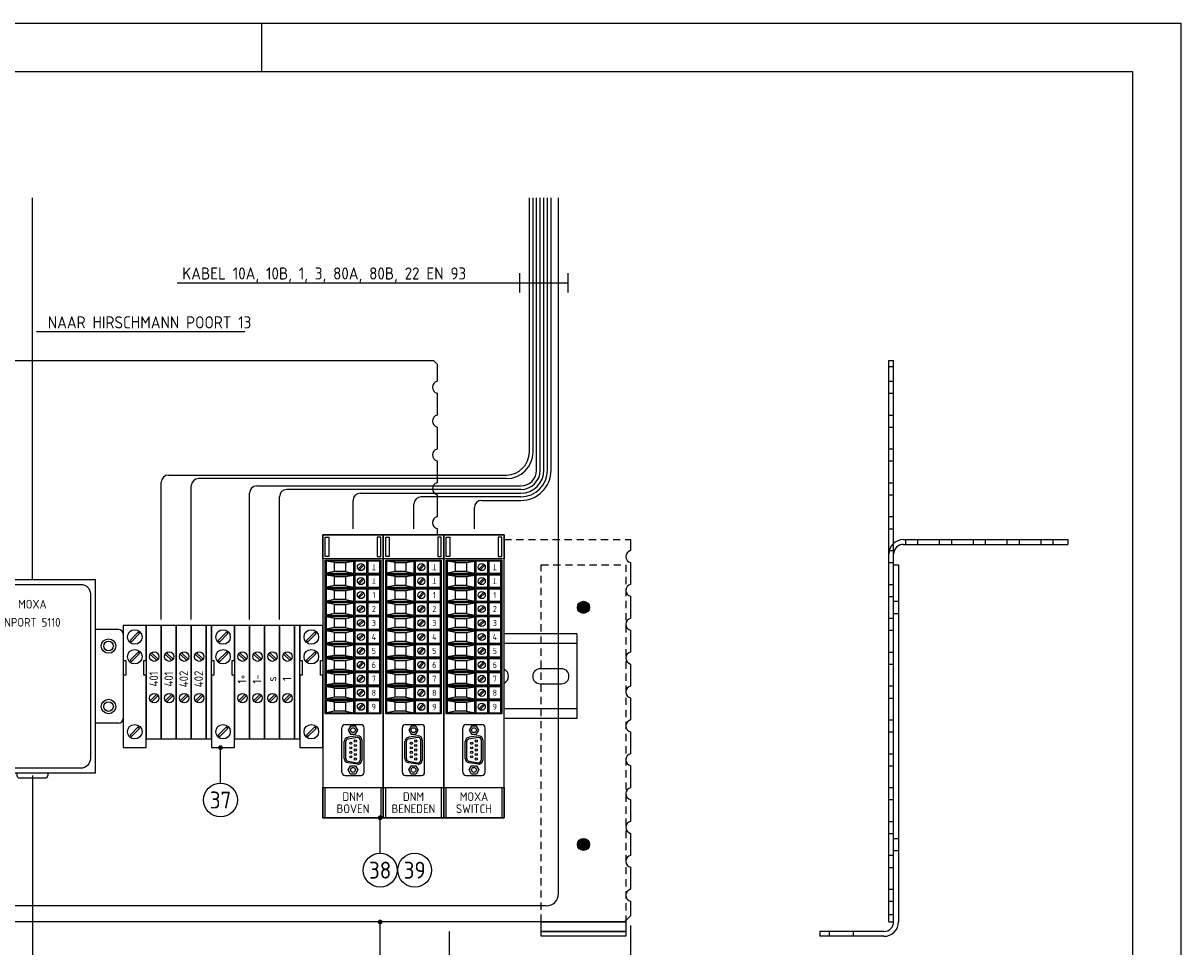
# Model space of a CAD drawing. Extents: x 0 to 420, y 0 to 297.
# Tile 12 of 12: x 181 to 420, y 106 to 297. Entities that reach past the tile are written whole.
import ezdxf
from ezdxf.enums import TextEntityAlignment as Align

# ---------------------------------------------------------------- set-up
doc = ezdxf.new("R2010")
doc.units = 0
doc.header["$PDMODE"] = 3
doc.header["$PDSIZE"] = -2
doc.linetypes.add('STREEP', pattern=[2.5, 1.5, -1])
doc.layers.get('0').update_dxf_attribs({"linetype": 'CONTINUOUS'})
doc.layers.get('Defpoints').update_dxf_attribs({"linetype": 'CONTINUOUS'})
for name, color, linetype in [('L018', 7, 'CONTINUOUS'), ('L025', 4, 'CONTINUOUS'), ('L035', 2, 'CONTINUOUS'), ('L070', 1, 'CONTINUOUS'), ('T018', 7, 'CONTINUOUS'), ('T025', 4, 'CONTINUOUS'), ('T035', 2, 'CONTINUOUS'), ('T050', 6, 'CONTINUOUS')]:
    doc.layers.add(name, color=color, linetype=linetype)
doc.styles.add('ISO', font='ISO.SHX')
doc.styles.get("Standard").update_dxf_attribs({"font": 'SIMPLEX'})
doc.dimstyles.get("Standard").update_dxf_attribs({"dimtxt": 0.18, "dimasz": 0.18, "dimexe": 0.18, "dimexo": 0.0625, "dimgap": 0.09, "dimtad": 0, "dimtih": 1, "dimtoh": 1, "dimdec": 4, "dimzin": 0, "dimdsep": 46, "dimtxsty": 'Standard', "dimcen": 0.09, "dimadec": 0, "dimazin": 0, "dimtfac": 1, "dimtdec": 4, "dimtofl": 0, "dimtmove": 0, "dimatfit": 3, "dimfxl": 0, "dimtolj": 1, "dimtzin": 0, "dimarcsym": 0})

# ---------------------------------------------------------------- blocks, each defined once
blk = doc.blocks.new('RWS-A3')
at = {"layer": 'L025'}
for p, q in [((0, 297), (420, 297)), ((420, 297), (420, 0))]:
    blk.add_line(p, q, dxfattribs=at)
at = {"layer": 'L025', "linetype": 'Continuous'}
blk.add_line((230, 287), (230, 297), dxfattribs=at)
at = {"layer": 'L070'}
for p, q in [((20, 287), (410, 287)), ((410, 287), (410, 10))]:
    blk.add_line(p, q, dxfattribs=at)
at = {"layer": 'T025', "style": 'ISO'}
for tag, p in [('SCHAAL', (363, 51)), ('DAT', (395, 46)), ('GEC', (363, 41)), ('DAT', (395, 41)), ('GEZ', (363, 36)), ('DAT', (395, 36))]:
    blk.add_attdef(tag, p, '', height=2.5, dxfattribs=at)
for tag, p in [('A', (375, 32.5)), ('B', (385, 32.5)), ('C', (395, 32.5)), ('D', (405, 32.5)), ('A', (375, 27.5)), ('B', (385, 27.5)), ('C', (395, 27.5)), ('D', (405, 27.5)), ('1', (360, 22.5)), ('1', (400, 22.5))]:
    blk.add_attdef(tag, text='', height=2.5, dxfattribs=at).set_placement(p, align=Align.MIDDLE)
blk.add_attdef('*', (414, 26), '', height=2.5, rotation=90, dxfattribs=at)
blk.add_attdef('100', text='', height=2.5, dxfattribs=at).set_placement((386.5, 21), align=Align.RIGHT)
at = {"layer": 'T035', "style": 'ISO'}
for p in [(235, 37.5), (235, 30)]:
    blk.add_attdef('*', p, '', height=3.5, dxfattribs=at)
at = {"layer": 'T035'}
blk.add_attdef('*', (358.5, 12.5), '', height=3.5, dxfattribs=at)
at = {"layer": 'T050', "style": 'ISO'}
for tag, p in [('*', (235, 45)), ('95.001', (367.5, 12.5)), ('00004', (391, 12.5))]:
    blk.add_attdef(tag, p, '', height=5, dxfattribs=at)
blk = doc.blocks.new('*D12')
at = {"layer": 'Defpoints', "color": 0}
for p in [(306.25, 112.5), (268.75, 111.25), (306.25, 100)]:
    blk.add_point(p, dxfattribs=at)
at = {"layer": 'L018', "lineweight": -2}
for p, q in [((306.25, 110.5), (306.25, 98)), ((268.75, 109.25), (268.75, 98)), ((271.25, 100), (303.75, 100))]:
    blk.add_line(p, q, dxfattribs=at)
at = {"layer": 'L018'}
for points in [[(271.25, 100.42), (271.25, 99.58), (268.75, 100)], [(303.75, 100.42), (303.75, 99.58), (306.25, 100)]]:
    blk.add_solid(points, dxfattribs=at)
at = {"layer": 'L018', "color": 4, "insert": (287.5, 102.25), "char_height": 2.5, "attachment_point": 5, "style": 'ISO'}
blk.add_mtext('\\A1;75', dxfattribs=at)
blk = doc.blocks.new('NPORT_5110')
at = {"layer": 'L018'}
for p, q in [((-6.36, -40), (-6.36, -41)), ((-5.36, -42), (5.36, -42)), ((6.36, -40), (6.36, -41))]:
    blk.add_line(p, q, dxfattribs=at)
for centre, start, end in [((-5.36, -41), 180, 270), ((5.36, -41), 270, 0)]:
    blk.add_arc(centre, 1, start, end, dxfattribs=at)
at = {"layer": 'L025'}
blk.add_lwpolyline([(-20, 38), (20, 38, -0.414214), (24, 34), (24, -34, -0.414214), (20, -38), (-20, -38, -0.414214), (-24, -34), (-24, 34, -0.414214)], format="xyb", close=True, dxfattribs=at)
for centre, radius in [((-31.5, 12.5), 3), ((-31.5, 12.5), 2), ((31.5, 12.5), 3), ((31.5, 12.5), 2), ((-31.5, -12.5), 3), ((31.5, -12.5), 3), ((-31.5, -12.5), 2), ((31.5, -12.5), 2)]:
    blk.add_circle(centre, radius, dxfattribs=at)
at = {"layer": 'L035'}
for p, q in [((-35.6, 19.4), (-26, 19.4)), ((35.6, 19.4), (26, 19.4)), ((-37.6, 17.4), (-37.6, -17.4)), ((37.6, 17.4), (37.6, -17.4)), ((-35.6, -19.4), (-26, -19.4)), ((35.6, -19.4), (26, -19.4))]:
    blk.add_line(p, q, dxfattribs=at)
blk.add_lwpolyline([(-26, 40), (26, 40), (26, -40), (-26, -40)], close=True, dxfattribs=at)
for centre, start, end in [((-35.6, 17.4), 90, 180), ((35.6, 17.4), 0, 90), ((-35.6, -17.4), 180, 270), ((35.6, -17.4), 270, 0)]:
    blk.add_arc(centre, 2, start, end, dxfattribs=at)
at = {"layer": 'T018', "style": 'ISO'}
for s, p in [('MOXA', (0, 28)), ('NPORT 5110', (0, 20.5))]:
    blk.add_text(s, height=3.6, dxfattribs=at).set_placement(p, align=Align.CENTER)
blk = doc.blocks.new('UM25-D9SUB-S-FRONT-Q')
at = {"layer": 'L018'}
for p, q in [((2.43, 52.74), (0.69, 53.06)), ((4.68, 52.74), (6.42, 53.06)), ((12, 21.5), (12, 53.25)), ((0.5, 50.36), (12, 50.36)), ((2.43, 50.88), (0.69, 50.56)), ((4.68, 50.88), (6.42, 50.56)), ((7.26, 51.4), (8.27, 52.41)), ((7.46, 51.2), (8.47, 52.21)), ((2.43, 49.85), (0.69, 50.17)), ((2.43, 47.99), (0.69, 47.67)), ((4.68, 49.85), (6.42, 50.17)), ((4.68, 47.99), (6.42, 47.67)), ((7.26, 48.52), (8.27, 49.53)), ((7.46, 48.31), (8.47, 49.32)), ((0.5, 47.48), (12, 47.48)), ((2.43, 46.97), (0.69, 47.28)), ((4.68, 46.97), (6.42, 47.28)), ((7.26, 45.63), (8.27, 46.64)), ((7.46, 45.43), (8.47, 46.44)), ((0.5, 44.59), (12, 44.59)), ((2.43, 45.1), (0.69, 44.78)), ((2.43, 44.08), (0.69, 44.4)), ((4.68, 45.1), (6.42, 44.78)), ((4.68, 44.08), (6.42, 44.4)), ((7.26, 42.75), (8.27, 43.76)), ((7.46, 42.54), (8.47, 43.55)), ((0.5, 41.7), (12, 41.7)), ((2.43, 42.22), (0.69, 41.9)), ((2.43, 41.19), (0.69, 41.51)), ((4.68, 42.22), (6.42, 41.9)), ((4.68, 41.19), (6.42, 41.51)), ((7.26, 39.86), (8.27, 40.87)), ((0.5, 38.82), (12, 38.82)), ((2.43, 39.33), (0.69, 39.01)), ((2.43, 38.31), (0.69, 38.62)), ((4.68, 39.33), (6.42, 39.01)), ((4.68, 38.31), (6.42, 38.62)), ((7.46, 39.65), (8.47, 40.66)), ((0.5, 35.93), (12, 35.93)), ((2.43, 36.44), (0.69, 36.12)), ((4.68, 36.44), (6.42, 36.12)), ((7.26, 36.97), (8.27, 37.98)), ((7.46, 36.77), (8.47, 37.78)), ((2.43, 35.42), (0.69, 35.74)), ((2.43, 33.56), (0.69, 33.24)), ((4.68, 35.42), (6.42, 35.74)), ((4.68, 33.56), (6.42, 33.24)), ((7.26, 34.09), (8.27, 35.1)), ((7.46, 33.88), (8.47, 34.89)), ((0.5, 33.05), (12, 33.05)), ((2.43, 32.53), (0.69, 32.85)), ((4.68, 32.53), (6.42, 32.85)), ((7.26, 31.2), (8.27, 32.21)), ((7.46, 30.99), (8.47, 32)), ((0.5, 30.16), (12, 30.16)), ((2.43, 30.67), (0.69, 30.35)), ((2.43, 29.65), (0.69, 29.97)), ((4.68, 30.67), (6.42, 30.35)), ((4.68, 29.65), (6.42, 29.97)), ((7.26, 28.31), (8.27, 29.32)), ((7.46, 28.11), (8.47, 29.12)), ((0.5, 27.27), (12, 27.27)), ((2.43, 27.78), (0.69, 27.47)), ((2.43, 26.76), (0.69, 27.08)), ((4.68, 27.78), (6.42, 27.47)), ((4.68, 26.76), (6.42, 27.08)), ((7.26, 25.43), (8.27, 26.44)), ((0.5, 24.39), (12, 24.39)), ((2.43, 24.9), (0.69, 24.58)), ((2.43, 23.88), (0.69, 24.19)), ((4.68, 24.9), (6.42, 24.58)), ((4.68, 23.88), (6.42, 24.19)), ((7.46, 25.22), (8.47, 26.23)), ((2.43, 22.01), (0.69, 21.69)), ((4.68, 22.01), (6.42, 21.69)), ((7.26, 22.54), (8.27, 23.55)), ((7.46, 22.34), (8.47, 23.35))]:
    blk.add_line(p, q, dxfattribs=at)
for points in [[(0.69, 50.56), (6.42, 50.56), (6.42, 53.06), (0.69, 53.06)], [(4.68, 50.88), (2.43, 50.88), (2.43, 52.74), (4.68, 52.74)], [(6.62, 50.56), (9.12, 50.56), (9.12, 53.06), (6.62, 53.06)], [(9.31, 50.56), (11.81, 50.56), (11.81, 53.06), (9.31, 53.06)], [(0.69, 47.67), (6.42, 47.67), (6.42, 50.17), (0.69, 50.17)], [(4.68, 47.99), (2.43, 47.99), (2.43, 49.85), (4.68, 49.85)], [(6.62, 47.67), (9.12, 47.67), (9.12, 50.17), (6.62, 50.17)], [(9.31, 47.67), (11.81, 47.67), (11.81, 50.17), (9.31, 50.17)], [(0.69, 44.78), (6.42, 44.78), (6.42, 47.28), (0.69, 47.28)], [(4.68, 45.1), (2.43, 45.1), (2.43, 46.97), (4.68, 46.97)], [(6.62, 44.78), (9.12, 44.78), (9.12, 47.28), (6.62, 47.28)], [(9.31, 44.78), (11.81, 44.78), (11.81, 47.28), (9.31, 47.28)], [(0.69, 41.9), (6.42, 41.9), (6.42, 44.4), (0.69, 44.4)], [(4.68, 42.22), (2.43, 42.22), (2.43, 44.08), (4.68, 44.08)], [(6.62, 41.9), (9.12, 41.9), (9.12, 44.4), (6.62, 44.4)], [(9.31, 41.9), (11.81, 41.9), (11.81, 44.4), (9.31, 44.4)], [(0.69, 39.01), (6.42, 39.01), (6.42, 41.51), (0.69, 41.51)], [(4.68, 39.33), (2.43, 39.33), (2.43, 41.19), (4.68, 41.19)], [(6.62, 39.01), (9.12, 39.01), (9.12, 41.51), (6.62, 41.51)], [(9.31, 39.01), (11.81, 39.01), (11.81, 41.51), (9.31, 41.51)], [(0.69, 36.12), (6.42, 36.12), (6.42, 38.62), (0.69, 38.62)], [(4.68, 36.44), (2.43, 36.44), (2.43, 38.31), (4.68, 38.31)], [(6.62, 36.12), (9.12, 36.12), (9.12, 38.62), (6.62, 38.62)], [(9.31, 36.12), (11.81, 36.12), (11.81, 38.62), (9.31, 38.62)], [(0.69, 33.24), (6.42, 33.24), (6.42, 35.74), (0.69, 35.74)], [(4.68, 33.56), (2.43, 33.56), (2.43, 35.42), (4.68, 35.42)], [(6.62, 33.24), (9.12, 33.24), (9.12, 35.74), (6.62, 35.74)], [(9.31, 33.24), (11.81, 33.24), (11.81, 35.74), (9.31, 35.74)], [(0.69, 30.35), (6.42, 30.35), (6.42, 32.85), (0.69, 32.85)], [(4.68, 30.67), (2.43, 30.67), (2.43, 32.53), (4.68, 32.53)], [(6.62, 30.35), (9.12, 30.35), (9.12, 32.85), (6.62, 32.85)], [(9.31, 30.35), (11.81, 30.35), (11.81, 32.85), (9.31, 32.85)], [(0.69, 27.47), (6.42, 27.47), (6.42, 29.97), (0.69, 29.97)], [(4.68, 27.78), (2.43, 27.78), (2.43, 29.65), (4.68, 29.65)], [(6.62, 27.47), (9.12, 27.47), (9.12, 29.97), (6.62, 29.97)], [(9.31, 27.47), (11.81, 27.47), (11.81, 29.97), (9.31, 29.97)], [(0.69, 24.58), (6.42, 24.58), (6.42, 27.08), (0.69, 27.08)], [(4.68, 24.9), (2.43, 24.9), (2.43, 26.76), (4.68, 26.76)], [(6.62, 24.58), (9.12, 24.58), (9.12, 27.08), (6.62, 27.08)], [(9.31, 24.58), (11.81, 24.58), (11.81, 27.08), (9.31, 27.08)], [(0.69, 21.69), (6.42, 21.69), (6.42, 24.19), (0.69, 24.19)], [(6.62, 21.69), (9.12, 21.69), (9.12, 24.19), (6.62, 24.19)], [(9.31, 21.69), (11.81, 21.69), (11.81, 24.19), (9.31, 24.19)], [(4.68, 22.01), (2.43, 22.01), (2.43, 23.88), (4.68, 23.88)]]:
    blk.add_lwpolyline(points, close=True, dxfattribs=at)
for centre, radius in [((7.87, 51.81), 0.729), ((7.87, 48.92), 0.729), ((7.87, 46.03), 0.729), ((7.87, 43.15), 0.729), ((7.87, 40.26), 0.729), ((7.87, 37.38), 0.729), ((7.87, 34.49), 0.729), ((7.87, 31.6), 0.729), ((7.87, 28.72), 0.729), ((7.87, 25.83), 0.729), ((7.87, 22.94), 0.729), ((5.79, 15.41), 0.227), ((5.79, 14.47), 0.227), ((6.72, 15.87), 0.227), ((6.72, 14.94), 0.227), ((5.79, 13.54), 0.227), ((5.79, 12.61), 0.227), ((6.72, 14.01), 0.227), ((6.72, 13.07), 0.227), ((6.72, 12.14), 0.227)]:
    blk.add_circle(centre, radius, dxfattribs=at)
at = {"layer": 'L025'}
for p, q in [((4.61, 19.26), (7.9, 19.26)), ((3.95, 9.41), (3.95, 18.6)), ((7.24, 16.96), (5.27, 16.63)), ((8.55, 9.41), (8.55, 18.6)), ((4.45, 12.24), (4.45, 15.77)), ((4.78, 12.24), (4.78, 15.77)), ((5.27, 16.63), (5.15, 16.61)), ((5.21, 16.29), (7.11, 16.63)), ((7.73, 16.11), (7.73, 11.9)), ((8.06, 16.11), (8.06, 11.9)), ((5.27, 11.38), (5.15, 11.4)), ((5.21, 11.72), (7.11, 11.39)), ((7.24, 11.05), (5.27, 11.38)), ((4.61, 8.75), (7.9, 8.75))]:
    blk.add_line(p, q, dxfattribs=at)
for points in [[(0.5, 58), (1.25, 58), (1.25, 54), (0.5, 54)], [(12, 58), (11.25, 58), (11.25, 54), (12, 54)], [(0.5, 53.25), (12, 53.25), (12, 21.5), (0.5, 21.5)], [(5.76, 18.97), (5.27, 18.11), (5.76, 17.26), (6.75, 17.26), (7.24, 18.11), (6.75, 18.97)], [(5.76, 9.05), (5.27, 9.9), (5.76, 10.75), (6.75, 10.75), (7.24, 9.9), (6.75, 9.05)], [(12.5, 0), (0, 0), (0, 6.25), (12.5, 6.25)], [(0.5, 6.25), (12, 6.25), (12, 0), (0.5, 0)]]:
    blk.add_lwpolyline(points, close=True, dxfattribs=at)
for centre in [(6.25, 18.11), (6.25, 9.9)]:
    blk.add_circle(centre, 0.509, dxfattribs=at)
for centre, radius, start, end in [((4.61, 18.6), 0.657, 90, 180), ((7.9, 18.6), 0.657, 0, 90), ((7.21, 16.11), 0.854, 0, 87.7958), ((5.3, 15.77), 0.854, 100, 180), ((5.3, 15.77), 0.526, 100, 180), ((7.21, 16.11), 0.526, 0, 100), ((5.3, 12.24), 0.854, 180, 260), ((5.3, 12.24), 0.526, 180, 260), ((7.21, 11.9), 0.526, 260, 0), ((7.21, 11.9), 0.854, 272.2042, 0), ((4.61, 9.41), 0.657, 180, 270), ((7.9, 9.41), 0.657, 270, 0)]:
    blk.add_arc(centre, radius, start, end, dxfattribs=at)
at = {"layer": 'L035'}
for points in [[(0, 58.5), (12.5, 58.5), (12.5, 53.5), (0, 53.5)], [(12.5, 0), (12.5, 58.5), (0, 58.5), (0, 0)]]:
    blk.add_lwpolyline(points, close=True, dxfattribs=at)
at = {"layer": 'T018', "style": 'ISO'}
for p in [(10.56, 51.81), (10.56, 48.92)]:
    blk.add_text('T', height=1.25, rotation=180, dxfattribs=at).set_placement(p, align=Align.MIDDLE_CENTER)
for s, p in [('1', (10.56, 46.03)), ('2', (10.56, 43.15)), ('3', (10.56, 40.26)), ('4', (10.56, 37.38)), ('5', (10.56, 34.49)), ('6', (10.56, 31.6)), ('7', (10.56, 28.72)), ('8', (10.56, 25.83)), ('9', (10.56, 22.94))]:
    blk.add_text(s, height=1.25, dxfattribs=at).set_placement(p, align=Align.MIDDLE_CENTER)

msp = doc.modelspace()

# ---------------------------------------------------------------- linework, layer by layer
at = {"layer": 'L018'}
for p, q in [((283.3123, 241.3446), (283.3123, 245.3446)), ((293.3123, 241.3446), (293.3123, 245.3446)), ((212.5, 243.3446), (293.3123, 243.3446)), ((183.391, 233.2627), (226.458, 233.2627)), ((221.4587, 139.9287), (221.4587, 147.4905)), ((254.4581, 125.4287), (254.4581, 132.9905)), ((254.4581, 103.8975), (254.4581, 111.4593))]:
    msp.add_line(p, q, dxfattribs=at)
at = {"layer": 'L018', "const_width": 1.25}
for points in [[(295.875, 176.25, 1), (297.125, 176.25, 1)], [(295.875, 127.25, 1), (297.125, 127.25, 1)]]:
    msp.add_lwpolyline(points, format="xyb", close=True, dxfattribs=at)
at = {"layer": 'L018'}
for points in [[(221.4587, 147, 0.5, 0.5, -1), (221.4587, 147.5, 0.5, 0.5, -1)], [(254.4581, 132.5, 0.5, 0.5, -1), (254.4581, 133, 0.5, 0.5, -1)], [(254.4581, 110.9688, 0.5, 0.5, -1), (254.4581, 111.4688, 0.5, 0.5, -1)]]:
    msp.add_lwpolyline(points, format="xyseb", close=True, dxfattribs=at)
for centre, radius in [((296.5, 176.25), 1.25), ((221.4587, 136.4287), 3.5), ((296.5, 127.25), 1.25), ((254.4581, 121.9287), 3.5), ((261.6029, 121.9287), 3.5)]:
    msp.add_circle(centre, radius, dxfattribs=at)
at = {"layer": 'L025'}
for p, q in [((206.9402, 166.5953), (208.2868, 165.2487)), ((207.2151, 166.8702), (208.5617, 165.5236)), ((210.0402, 166.5953), (211.3868, 165.2487)), ((210.3151, 166.8702), (211.6617, 165.5236)), ((213.1402, 166.5953), (214.4868, 165.2487)), ((213.4151, 166.8702), (214.7617, 165.5236)), ((216.2402, 166.5953), (217.5868, 165.2487)), ((216.5151, 166.8702), (217.8617, 165.5236)), ((225.1902, 166.5953), (226.5368, 165.2487)), ((225.4651, 166.8702), (226.8117, 165.5236)), ((228.2902, 166.5953), (229.6368, 165.2487)), ((228.5651, 166.8702), (229.9117, 165.5236)), ((231.3902, 166.5953), (232.7368, 165.2487)), ((231.6651, 166.8702), (233.0117, 165.5236)), ((234.4902, 166.5953), (235.8368, 165.2487)), ((234.7651, 166.8702), (236.1117, 165.5236)), ((206.9402, 156.9526), (208.2868, 158.2992)), ((207.2151, 156.6778), (208.5617, 158.0244)), ((210.0402, 156.9526), (211.3868, 158.2992)), ((210.3151, 156.6778), (211.6617, 158.0244)), ((213.1402, 156.9526), (214.4868, 158.2992)), ((213.4151, 156.6778), (214.7617, 158.0244)), ((216.2402, 156.9526), (217.5868, 158.2992)), ((216.5151, 156.6778), (217.8617, 158.0244)), ((225.1902, 156.9526), (226.5368, 158.2992)), ((225.4651, 156.6778), (226.8117, 158.0244)), ((228.2902, 156.9526), (229.6368, 158.2992)), ((228.5651, 156.6778), (229.9117, 158.0244)), ((231.3902, 156.9526), (232.7368, 158.2992)), ((231.6651, 156.6778), (233.0117, 158.0244)), ((234.4902, 156.9526), (235.8368, 158.2992)), ((234.7651, 156.6778), (236.1117, 158.0244))]:
    msp.add_line(p, q, dxfattribs=at)
at = {"layer": 'L025', "linetype": 'STREEP'}
msp.add_lwpolyline([(287.7532, 185.069), (305.2532, 185.069), (305.2532, 111.25), (287.7532, 111.25)], close=True, dxfattribs=at)
at = {"layer": 'L025'}
for points in [[(204.706, 170.8133, 0.08392022), (204.4231, 171.0961), (202.7498, 169.4228, 0.08392022), (203.0326, 169.14)], [(222.956, 170.8133, 0.08392022), (222.6731, 171.0961), (220.9998, 169.4228, 0.08392022), (221.2826, 169.14)], [(241.206, 170.8133, 0.08392022), (240.9231, 171.0961), (239.2498, 169.4228, 0.08392022), (239.5326, 169.14)], [(204.4231, 167.0158), (202.7498, 165.3424, 0.08392022), (203.0326, 165.0596), (204.706, 166.7329, 0.08392022)], [(222.6731, 167.0158), (220.9998, 165.3424, 0.08392022), (221.2826, 165.0596), (222.956, 166.7329, 0.08392022)], [(240.9231, 167.0158), (239.2498, 165.3424, 0.08392022), (239.5326, 165.0596), (241.206, 166.7329, 0.08392022)], [(204.4231, 151.5182), (202.7498, 149.8449, 0.08392022), (203.0326, 149.562), (204.706, 151.2354, 0.08392022)], [(222.6731, 151.5182), (220.9998, 149.8449, 0.08392022), (221.2826, 149.562), (222.956, 151.2354, 0.08392022)], [(240.9231, 151.5182), (239.2498, 149.8449, 0.08392022), (239.5326, 149.562), (241.206, 151.2354, 0.08392022)]]:
    msp.add_lwpolyline(points, format="xyb", close=True, dxfattribs=at)
for centre, radius in [((203.7279, 170.1181), 1.5), ((221.9779, 170.1181), 1.5), ((240.2279, 170.1181), 1.5), ((203.7279, 166.0377), 1.5), ((207.751, 166.0594), 0.9718), ((210.851, 166.0594), 0.9718), ((213.951, 166.0594), 0.9718), ((217.051, 166.0594), 0.9718), ((221.9779, 166.0377), 1.5), ((226.001, 166.0594), 0.9718), ((229.101, 166.0594), 0.9718), ((232.201, 166.0594), 0.9718), ((235.301, 166.0594), 0.9718), ((240.2279, 166.0377), 1.5), ((207.751, 157.4885), 0.9718), ((210.851, 157.4885), 0.9718), ((213.951, 157.4885), 0.9718), ((217.051, 157.4885), 0.9718), ((226.001, 157.4885), 0.9718), ((229.101, 157.4885), 0.9718), ((232.201, 157.4885), 0.9718), ((235.301, 157.4885), 0.9718), ((203.7279, 150.5401), 1.5), ((221.9779, 150.5401), 1.5), ((240.2279, 150.5401), 1.5)]:
    msp.add_circle(centre, radius, dxfattribs=at)
at = {"layer": 'L035'}
for p, q in [((99.5, 227.25), (265.5, 227.25)), ((266.25, 226.5), (265.5, 227.25)), ((266.25, 226.5), (266.25, 222.9747)), ((359.6238, 111.25), (359.6238, 227.25)), ((359.6238, 227.25), (360.6238, 227.25)), ((359.6238, 226.0071), (360.6238, 226.0071)), ((360.6238, 111.25), (360.6238, 227.25)), ((359.6238, 223), (360.6238, 223)), ((266.25, 220.5253), (266.25, 215.9747)), ((359.6238, 220.5), (360.6238, 220.5)), ((359.6238, 216), (360.6238, 216)), ((266.25, 213.5253), (266.25, 208.9747)), ((359.6238, 213.5), (360.6238, 213.5)), ((359.6238, 209), (360.6238, 209)), ((266.25, 206.5253), (266.25, 201.9747)), ((359.6238, 206.5), (360.6238, 206.5)), ((359.6238, 202), (360.6238, 202)), ((266.25, 199.5253), (266.25, 194.9747)), ((359.6238, 199.5), (360.6238, 199.5)), ((359.6238, 195), (360.6238, 195)), ((266.25, 192.5253), (266.25, 191.25)), ((359.6238, 192.5), (360.6238, 192.5)), ((306.25, 190.25), (306.25, 187.9747)), ((362.6238, 190.25), (396.6238, 190.25)), ((362.6238, 189.25), (396.6238, 189.25)), ((363.1238, 189.25), (363.1238, 190.25)), ((365.6238, 189.25), (365.6238, 190.25)), ((370.1238, 189.25), (370.1238, 190.25)), ((372.6238, 189.25), (372.6238, 190.25)), ((377.1238, 189.25), (377.1238, 190.25)), ((379.6238, 189.25), (379.6238, 190.25)), ((384.1238, 189.25), (384.1238, 190.25)), ((386.6238, 189.25), (386.6238, 190.25)), ((391.1238, 189.25), (391.1238, 190.25)), ((393.6238, 189.25), (393.6238, 190.25)), ((396.6238, 190.25), (396.6238, 189.25)), ((359.6238, 188), (359.7954, 188)), ((359.6238, 188), (360.6238, 188)), ((306.25, 185.5253), (306.25, 180.9747)), ((359.6238, 185.5), (360.6238, 185.5)), ((359.6238, 181), (360.6238, 181)), ((306.25, 178.5253), (306.25, 173.9747)), ((359.6238, 178.5), (360.6238, 178.5)), ((360.6238, 177.5), (361.6238, 177.5)), ((360.6238, 175), (361.6238, 175)), ((359.6238, 174), (360.6238, 174)), ((295.15, 170.75), (280.1029, 170.75)), ((295.15, 170.75), (295.15, 153.25)), ((306.25, 171.5253), (306.25, 166.9747)), ((306.25, 171.5253), (306.25, 166.9747)), ((359.6238, 171.5), (360.6238, 171.5)), ((295.15, 168.75), (280.1029, 168.75)), ((359.6238, 167), (360.6238, 167)), ((306.25, 164.5253), (306.25, 159.9747)), ((359.6238, 164.5), (360.6238, 164.5)), ((359.6238, 160), (360.6238, 160)), ((306.25, 157.5253), (306.25, 152.9747)), ((359.6238, 157.5), (360.6238, 157.5)), ((295.15, 155.25), (280.1029, 155.25)), ((295.15, 153.25), (280.1029, 153.25)), ((359.6238, 153), (360.6238, 153)), ((306.25, 150.5253), (306.25, 145.9747)), ((359.6238, 150.5), (360.6238, 150.5)), ((359.6238, 146), (360.6238, 146)), ((306.25, 143.5253), (306.25, 138.9747)), ((359.6238, 143.5), (360.6238, 143.5)), ((359.6238, 139), (360.6238, 139)), ((306.25, 136.5253), (306.25, 131.9747)), ((359.6238, 136.5), (360.6238, 136.5)), ((359.6238, 132), (360.6238, 132)), ((306.25, 129.5253), (306.25, 124.9747)), ((359.6238, 129.5), (360.6238, 129.5)), ((360.6238, 128.5), (361.6238, 128.5)), ((359.6238, 125), (360.6238, 125)), ((360.6238, 126), (361.6238, 126)), ((306.25, 122.5253), (306.25, 117.9747)), ((359.6238, 122.5), (360.6238, 122.5)), ((359.6238, 118), (360.6238, 118)), ((306.25, 115.5253), (306.25, 112.5)), ((359.6238, 115.5), (360.6238, 115.5)), ((305, 111.25), (306.25, 112.5)), ((359.6238, 112.75), (360.6238, 112.75)), ((305, 111.25), (60, 111.25)), ((359.6238, 111.25), (360.6238, 111.25)), ((358.6238, 109.25), (345.3756, 109.25)), ((345.3756, 109.25), (345.3767, 108.25)), ((358.6238, 108.25), (345.3767, 108.25)), ((347.3468, 108.25), (347.3468, 109.25)), ((352.3468, 108.25), (352.3468, 109.25))]:
    msp.add_line(p, q, dxfattribs=at)
at = {"layer": 'L035', "linetype": 'STREEP'}
msp.add_line((280.1029, 190.25), (306.25, 190.25), dxfattribs=at)
at = {"layer": 'L035'}
for points in [[(360.6238, 111.25), (360.6238, 185.069), (361.6238, 185.069), (361.6238, 111.25)], [(201.3529, 153.25), (201.3529, 147.25), (206.1029, 147.25), (206.1029, 162.25), (205.6029, 162.25), (205.6029, 165.25), (206.1029, 165.25), (206.1029, 172.5), (201.3529, 172.5), (201.3529, 165.25), (201.8529, 165.25), (201.8529, 162.25), (201.3529, 162.25), (201.3529, 147.25)], [(219.6029, 153.25), (219.6029, 147.25), (224.3529, 147.25), (224.3529, 162.25), (223.8529, 162.25), (223.8529, 165.25), (224.3529, 165.25), (224.3529, 172.5), (219.6029, 172.5), (219.6029, 165.25), (220.1029, 165.25), (220.1029, 162.25), (219.6029, 162.25), (219.6029, 147.25)], [(237.8529, 153.25), (237.8529, 147.25), (242.6029, 147.25), (242.6029, 162.25), (242.1029, 162.25), (242.1029, 165.25), (242.6029, 165.25), (242.6029, 172.5), (237.8529, 172.5), (237.8529, 165.25), (238.3529, 165.25), (238.3529, 162.25), (237.8529, 162.25), (237.8529, 147.25)]]:
    msp.add_lwpolyline(points, dxfattribs=at)
for points in [[(206.1029, 172.5), (206.1029, 149.05), (209.2029, 149.05), (209.2029, 172.5)], [(209.2029, 172.5), (209.2029, 149.05), (212.3029, 149.05), (212.3029, 172.5)], [(212.3029, 172.5), (212.3029, 149.05), (215.4029, 149.05), (215.4029, 172.5)], [(215.4029, 172.5), (215.4029, 149.05), (218.5029, 149.05), (218.5029, 172.5)], [(219.6029, 149.05), (219.6029, 172.5), (218.5029, 172.5), (218.5029, 149.05)], [(224.3529, 172.5), (224.3529, 149.05), (227.4529, 149.05), (227.4529, 172.5)], [(227.4529, 172.5), (227.4529, 149.05), (230.5529, 149.05), (230.5529, 172.5)], [(230.5529, 172.5), (230.5529, 149.05), (233.6529, 149.05), (233.6529, 172.5)], [(233.6529, 172.5), (233.6529, 149.05), (236.7529, 149.05), (236.7529, 172.5)], [(237.8529, 149.05), (237.8529, 172.5), (236.7529, 172.5), (236.7529, 149.05)], [(287.7532, 111.25), (305.2543, 111.25), (305.2532, 109.25), (287.752, 109.25)], [(287.752, 109.25), (305.2532, 109.25), (305.2543, 108.25), (287.7532, 108.25)]]:
    msp.add_lwpolyline(points, close=True, dxfattribs=at)
msp.add_lwpolyline([(280.1029, 160.5942, 0.29189275), (281, 162, 0.29189275), (280.1029, 163.4058)], format="xyb", dxfattribs=at)
msp.add_lwpolyline([(287.55, 163.55, 0.41421356), (286, 162, 0.41421356), (287.55, 160.45), (291.95, 160.45, 0.41421356), (293.5, 162, 0.41421356), (291.95, 163.55)], format="xyb", close=True, dxfattribs=at)
for centre, radius, start, end in [((266.5, 221.75), 1.25, 101.536959, 258.463041), ((266.5, 214.75), 1.25, 101.536959, 258.463041), ((266.5, 207.75), 1.25, 101.536959, 258.463041), ((266.5, 200.75), 1.25, 101.536959, 258.463041), ((266.5, 193.75), 1.25, 101.536959, 258.463041), ((362.6238, 187.25), 3, 90, 180), ((362.6238, 187.25), 2, 90, 180), ((306.5, 186.75), 1.25, 101.536959, 258.463041), ((306.5, 179.75), 1.25, 101.536959, 258.463041), ((306.5, 172.75), 1.25, 101.536959, 258.463041), ((306.5, 165.75), 1.25, 101.536959, 258.463041), ((306.5, 158.75), 1.25, 101.536959, 258.463041), ((306.5, 151.75), 1.25, 101.536959, 258.463041), ((306.5, 144.75), 1.25, 101.536959, 258.463041), ((306.5, 137.75), 1.25, 101.536959, 258.463041), ((306.5, 130.75), 1.25, 101.536959, 258.463041), ((306.5, 123.75), 1.25, 101.536959, 258.463041), ((306.5, 116.75), 1.25, 101.536959, 258.463041), ((358.6238, 111.25), 2, 270, 0), ((358.6238, 111.25), 3, 270, 0)]:
    msp.add_arc(centre, radius, start, end, dxfattribs=at)
at = {"layer": 'L070'}
for p, q in [((182.5529, 182), (182.5529, 260.8696)), ((285.3123, 208.3517), (285.3123, 260.8696)), ((286.0623, 208.3517), (286.0623, 260.8696)), ((286.8123, 204.6017), (286.8123, 260.8696)), ((287.5623, 204.6017), (287.5623, 260.8696)), ((288.3123, 204.6017), (288.3123, 260.8696)), ((289.0623, 204.6017), (289.0623, 260.8696)), ((289.8123, 204.6017), (289.8123, 260.8696)), ((291.3123, 117.039), (291.3123, 260.8696)), ((210.7029, 203.6017), (280.5672, 203.6017)), ((209.2029, 173.7432), (209.2029, 202.1017)), ((215.4029, 173.7432), (215.4029, 201.3517)), ((280.568, 202.8517), (216.9029, 202.8517)), ((228.9529, 201.3517), (283.5656, 201.3517)), ((227.4529, 173.7432), (227.4529, 199.8517)), ((233.6529, 173.7432), (233.6529, 199.1017)), ((283.5664, 200.6017), (235.1529, 200.6017)), ((250.3529, 199.8517), (283.5672, 199.8517)), ((283.568, 199.1017), (262.951, 199.1017)), ((248.8529, 192.4932), (248.8529, 198.3517)), ((261.451, 192.4932), (261.451, 197.6017)), ((273.951, 192.4932), (273.951, 196.8517)), ((275.451, 198.3517), (283.5687, 198.3517)), ((182.5529, 141.5), (182.5529, 60.1299)), ((288.8149, 114.539), (152.6218, 114.539))]:
    msp.add_line(p, q, dxfattribs=at)
for centre, radius, start, end in [((280.5623, 208.3517), 4.75, 270.059114, 0), ((280.5623, 208.3517), 5.5, 270.059114, 0), ((210.7029, 202.1017), 1.5, 90, 180), ((283.5623, 204.6017), 3.25, 270.059114, 0), ((283.5623, 204.6017), 4, 270.059114, 0), ((283.5623, 204.6017), 4.75, 270.059114, 0), ((283.5623, 204.6017), 5.5, 270.059114, 0), ((283.5623, 204.6017), 6.25, 270.059114, 0), ((216.9029, 201.3517), 1.5, 90, 180), ((228.9529, 199.8517), 1.5, 90, 180), ((235.1529, 199.1017), 1.5, 90, 180), ((250.3529, 198.3517), 1.5, 90, 180), ((262.951, 197.6017), 1.5, 90, 180), ((275.451, 196.8517), 1.5, 90, 180), ((288.8123, 117.039), 2.5, 270.059114, 0)]:
    msp.add_arc(centre, radius, start, end, dxfattribs=at)

# ---------------------------------------------------------------- block references
msp.add_blockref('RWS-A3', (0, 0))
at = {"layer": 'L035'}
for p in [(242.6029, 132.75), (255.1029, 132.75), (267.6029, 132.75)]:
    msp.add_blockref('UM25-D9SUB-S-FRONT-Q', p, dxfattribs=at)
at = {"layer": 'L035', "xscale": 0.5, "yscale": 0.5, "zscale": 0.5}
msp.add_blockref('NPORT_5110', (182.5529, 162), dxfattribs=at)

# ---------------------------------------------------------------- texts
at = {"layer": 'T018', "style": 'ISO'}
for s, p in [('401', (207.6529, 161.4454)), ('401', (210.7528, 161.4454)), ('402', (213.8529, 161.4454)), ('402', (216.9529, 161.4454)), ('1+', (225.9029, 161.4454)), ('1-', (229.0028, 161.4454)), ('s', (232.1029, 161.4454)), ('1', (235.2029, 161.4454))]:
    msp.add_text(s, height=1.8, rotation=90, dxfattribs=at).set_placement(p, align=Align.MIDDLE_CENTER)
for s, p in [('DNM', (248.8529, 137.125)), ('DNM', (261.3529, 137.125)), ('MOXA', (273.8529, 137.125)), ('BOVEN', (248.8529, 134.625)), ('BENEDEN', (261.3529, 134.625)), ('SWITCH', (273.8529, 134.625))]:
    msp.add_text(s, height=1.8, dxfattribs=at).set_placement(p, align=Align.MIDDLE_CENTER)
at = {"layer": 'T025', "style": 'ISO'}
for s, p in [('KABEL 10A, 10B, 1, 3, 80A, 80B, 22 EN 93', (213.549, 244.0117)), ('KABEL 10A, 10B, 1, 3, 80A, 80B, 22 EN 93', (213.549, 244.0117)), ('NAAR HIRSCHMANN POORT 13', (185.7438, 233.9062))]:
    msp.add_text(s, height=2.5, dxfattribs=at).set_placement(p)
at = {"layer": 'T035', "style": 'ISO'}
for s, p in [('37', (221.4587, 136.4287)), ('38', (254.4581, 121.9287)), ('39', (261.6029, 121.9287))]:
    msp.add_text(s, height=3.5, dxfattribs=at).set_placement(p, align=Align.MIDDLE)

# ---------------------------------------------------------------- dimensions: what is measured, and where the dimension line sits
at = {"layer": 'L018'}
dim = msp.add_linear_dim(base=(306.25, 100), p1=(268.75, 111.25), p2=(306.25, 112.5), dimstyle='Standard', override={"dimscale": 1, "dimtxt": 2.5, "dimasz": 2.5, "dimexe": 2, "dimexo": 2, "dimgap": 1, "dimtad": 1, "dimtih": 0, "dimtoh": 0, "dimdec": 2, "dimlfac": 2, "dimzin": 8, "dimtxsty": 'ISO', "dimcen": -3, "dimclrd": 256, "dimclre": 256, "dimclrt": 4, "dimtfac": 0.72, "dimtdec": 2, "dimtix": 1, "dimtofl": 1, "dimtmove": 2, "dimtzin": 8}, dxfattribs=at)
dim.commit()
dim.dimension.update_dxf_attribs({"geometry": '*D12', "text_midpoint": (287.5, 102.25)})

doc.saveas('drawing.dxf')
